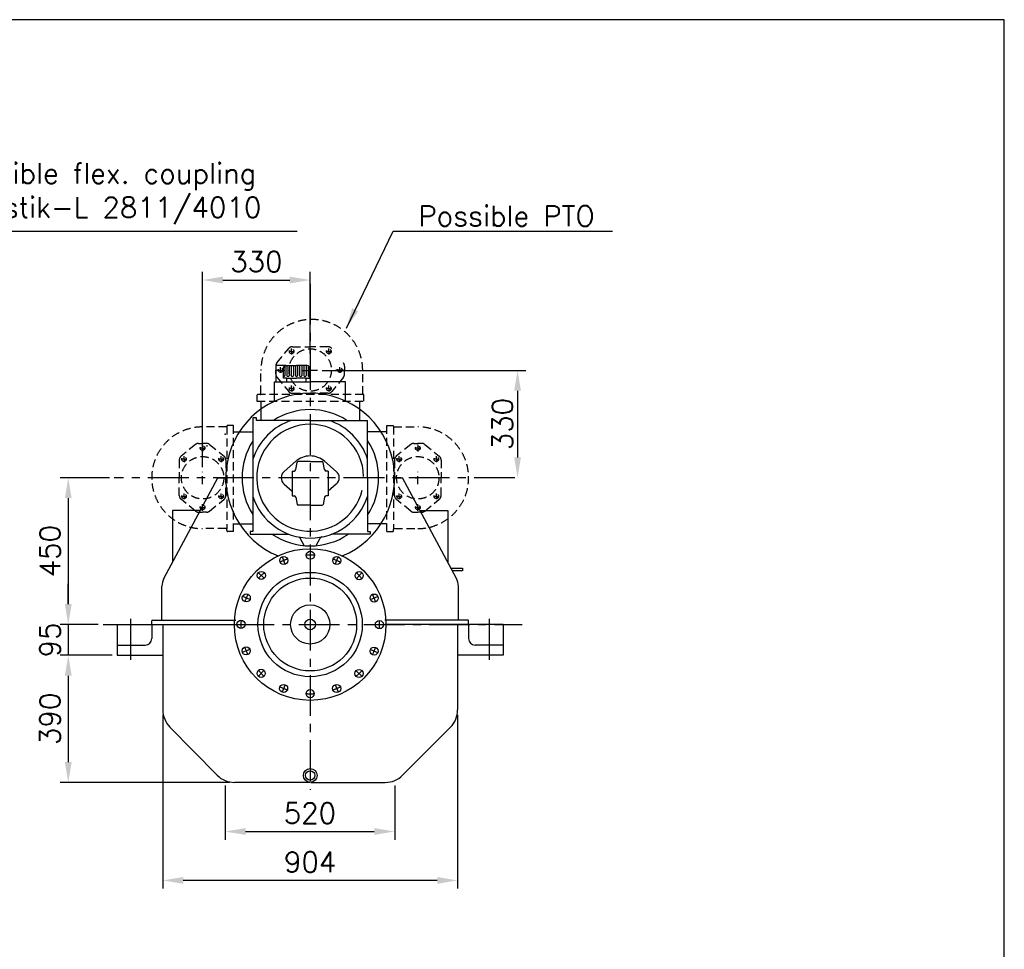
# Model space of a CAD drawing. Extents: x 0 to 5250, y 0 to 7425.
# Tile 4 of 4: x 2230 to 5250, y 4574 to 7425. Entities that reach past the tile are written whole.
import ezdxf

# ---------------------------------------------------------------- set-up
doc = ezdxf.new("R2010")
doc.units = 0
doc.header["$LTSCALE"] = 100
doc.header["$MEASUREMENT"] = 0
doc.linetypes.add('CENTER', pattern=[2, 1.25, -0.25, 0.25, -0.25])
doc.linetypes.add('HIDDEN', pattern=[0.375, 0.25, -0.125])
doc.layers.get('0').update_dxf_attribs({"linetype": 'CONTINUOUS'})
doc.layers.get('DEFPOINTS').update_dxf_attribs({"linetype": 'CONTINUOUS'})
for name, color, linetype in [('1', 3, 'CENTER'), ('2', 1, 'CONTINUOUS'), ('5', 4, 'CONTINUOUS'), ('PTO', 7, 'CONTINUOUS')]:
    doc.layers.add(name, color=color, linetype=linetype)
doc.styles.add('ROMANS', font='romans')
doc.dimstyles.new('OPSAT', dxfattribs={"dimtxt": 3.5, "dimasz": 4, "dimexe": 2, "dimexo": 0, "dimgap": 0.09, "dimtad": 1, "dimtoh": 1, "dimzin": 0, "dimdsep": 46, "dimtxsty": 'ROMANS', "dimcen": 0.09, "dimclrd": 256, "dimclre": 256, "dimclrt": 256, "dimadec": 0, "dimazin": 0, "dimtfac": 1, "dimtix": 1, "dimtmove": 2, "dimatfit": 3, "dimfxl": 0, "dimtolj": 1, "dimtzin": 0, "dimarcsym": 0})

# ---------------------------------------------------------------- blocks, each defined once
blk = doc.blocks.new('*D3')
at = {"layer": '5', "color": 6, "lineweight": -2}
for p, q in [((2860.5, 5076.2), (2860.5, 4910)), ((3380.3, 5076.2), (3380.3, 4910)), ((2923, 4935), (3317.8, 4935))]:
    blk.add_line(p, q, dxfattribs=at)
at = {"layer": '5', "color": 6}
for points in [[(2923, 4945.4), (2923, 4924.6), (2860.5, 4935)], [(3317.8, 4945.4), (3317.8, 4924.6), (3380.3, 4935)]]:
    blk.add_solid(points, dxfattribs=at)
at = {"layer": 'DEFPOINTS', "color": 0}
for p in [(2860.5, 5091.2), (3380.3, 5091.2), (3380.3, 4935)]:
    blk.add_point(p, dxfattribs=at)
at = {"layer": '5', "color": 5, "insert": (3120.4, 4991.3), "char_height": 62.5, "attachment_point": 5, "style": 'ROMANS'}
blk.add_mtext('\\A1;520', dxfattribs=at)
blk = doc.blocks.new('*D1')
at = {"layer": '5', "color": 6, "lineweight": -2}
for p, q in [((2669.2, 5293.1), (2669.2, 4760)), ((3573.2, 5293.1), (3573.2, 4760)), ((3510.7, 4785), (2731.7, 4785))]:
    blk.add_line(p, q, dxfattribs=at)
at = {"layer": '5', "color": 6}
for points in [[(2731.7, 4795.4), (2731.7, 4774.6), (2669.2, 4785)], [(3510.7, 4795.4), (3510.7, 4774.6), (3573.2, 4785)]]:
    blk.add_solid(points, dxfattribs=at)
at = {"layer": 'DEFPOINTS', "color": 0}
for p in [(2669.2, 5308.1), (3573.2, 5308.1), (2669.2, 4785)]:
    blk.add_point(p, dxfattribs=at)
at = {"layer": '5', "color": 5, "insert": (3121.2, 4841.3), "char_height": 62.5, "attachment_point": 5, "style": 'ROMANS'}
blk.add_mtext('\\A1;904', dxfattribs=at)
blk = doc.blocks.new('*D5')
at = {"layer": '5', "color": 6, "lineweight": -2}
for p, q in [((2505.2, 6020), (2354.2, 6020)), ((2379.2, 5957.5), (2379.2, 5632.5)), ((2364.2, 5570), (2354.2, 5570))]:
    blk.add_line(p, q, dxfattribs=at)
at = {"layer": '5', "color": 6}
for points in [[(2368.8, 5957.5), (2389.6, 5957.5), (2379.2, 6020)], [(2368.8, 5632.5), (2389.6, 5632.5), (2379.2, 5570)]]:
    blk.add_solid(points, dxfattribs=at)
at = {"layer": 'DEFPOINTS', "color": 0}
for p in [(2520.2, 6020), (2379.2, 5570), (2379.2, 5570)]:
    blk.add_point(p, dxfattribs=at)
at = {"layer": '5', "color": 5, "insert": (2322.9, 5795), "char_height": 62.5, "attachment_point": 5, "rotation": 90, "style": 'ROMANS'}
blk.add_mtext('\\A1;450', dxfattribs=at)
blk = doc.blocks.new('*D2')
at = {"layer": '5', "color": 6, "lineweight": -2}
for p, q in [((2379.2, 5632.5), (2379.2, 5695)), ((2471.2, 5570), (2354.2, 5570)), ((2379.2, 5570), (2379.2, 5475.5)), ((2514.2, 5475.5), (2354.2, 5475.5)), ((2379.2, 5413), (2379.2, 5350.5))]:
    blk.add_line(p, q, dxfattribs=at)
at = {"layer": '5', "color": 6}
for points in [[(2368.8, 5632.5), (2389.6, 5632.5), (2379.2, 5570)], [(2368.8, 5413), (2389.6, 5413), (2379.2, 5475.5)]]:
    blk.add_solid(points, dxfattribs=at)
at = {"layer": 'DEFPOINTS', "color": 0}
for p in [(2486.2, 5570), (2379.2, 5475.5), (2529.2, 5475.5)]:
    blk.add_point(p, dxfattribs=at)
at = {"layer": '5', "color": 5, "insert": (2322.9, 5522.8), "char_height": 62.5, "attachment_point": 5, "rotation": 90, "style": 'ROMANS'}
blk.add_mtext('\\A1;95', dxfattribs=at)
blk = doc.blocks.new('*D11')
at = {"layer": '5', "color": 6, "lineweight": -2}
for p, q in [((2514.2, 5475.5), (2354.2, 5475.5)), ((2379.2, 5413), (2379.2, 5148)), ((2874.2, 5085.5), (2354.2, 5085.5))]:
    blk.add_line(p, q, dxfattribs=at)
at = {"layer": '5', "color": 6}
for points in [[(2368.8, 5413), (2389.6, 5413), (2379.2, 5475.5)], [(2368.8, 5148), (2389.6, 5148), (2379.2, 5085.5)]]:
    blk.add_solid(points, dxfattribs=at)
at = {"layer": 'DEFPOINTS', "color": 0}
for p in [(2529.2, 5475.5), (2379.2, 5085.5), (2889.2, 5085.5)]:
    blk.add_point(p, dxfattribs=at)
at = {"layer": '5', "color": 5, "insert": (2322.9, 5280.5), "char_height": 62.5, "attachment_point": 5, "rotation": 90, "style": 'ROMANS'}
blk.add_mtext('\\A1;390', dxfattribs=at)
blk = doc.blocks.new('*D28')
at = {"layer": '5', "color": 6, "lineweight": -2}
for p, q in [((3158.2, 6349.5), (3782.2, 6349.5)), ((3757.2, 6287), (3757.2, 6082.5)), ((3742.2, 6020), (3732.2, 6020))]:
    blk.add_line(p, q, dxfattribs=at)
at = {"layer": '5', "color": 6}
for points in [[(3746.8, 6287), (3767.6, 6287), (3757.2, 6349.5)], [(3746.8, 6082.5), (3767.6, 6082.5), (3757.2, 6020)]]:
    blk.add_solid(points, dxfattribs=at)
at = {"layer": 'DEFPOINTS', "color": 0}
for p in [(3143.2, 6349.5), (3757.2, 6020), (3757.2, 6020)]:
    blk.add_point(p, dxfattribs=at)
at = {"layer": '5', "color": 5, "insert": (3710.9, 6184.8), "char_height": 62.5, "attachment_point": 5, "rotation": 90, "style": 'ROMANS'}
blk.add_mtext('\\A1;330', dxfattribs=at)
blk = doc.blocks.new('*D29')
at = {"layer": '5', "color": 6, "lineweight": -2}
for p, q in [((2791.2, 6053), (2791.2, 6651.5)), ((3121.2, 6401.5), (3121.2, 6651.5)), ((2853.7, 6626.5), (3058.7, 6626.5))]:
    blk.add_line(p, q, dxfattribs=at)
at = {"layer": '5', "color": 6}
for points in [[(2853.7, 6636.9), (2853.7, 6616.1), (2791.2, 6626.5)], [(3058.7, 6636.9), (3058.7, 6616.1), (3121.2, 6626.5)]]:
    blk.add_solid(points, dxfattribs=at)
at = {"layer": 'DEFPOINTS', "color": 0}
for p in [(3121.2, 6626.5), (3121.2, 6386.5), (2791.2, 6038)]:
    blk.add_point(p, dxfattribs=at)
at = {"layer": '5', "color": 5, "insert": (2956.2, 6682.8), "char_height": 62.5, "attachment_point": 5, "style": 'ROMANS'}
blk.add_mtext('\\A1;330', dxfattribs=at)

msp = doc.modelspace()

# ---------------------------------------------------------------- linework, layer by layer
for p, q in [((3045.7, 6364), (3016.2, 6364)), ((3016.2, 6364), (3016.2, 6314)), ((3039.2, 6326), (3039.2, 6357)), ((3046.2, 6364), (3079.2, 6364)), ((3112.2, 6364), (3079.2, 6364)), ((3119.2, 6326), (3119.2, 6357)), ((3012.2, 6314), (3120.7, 6314)), ((3012.2, 6254), (3012.2, 6314)), ((3049.2, 6326), (3039.2, 6326)), ((3049.2, 6326), (3079.2, 6326)), ((3049.2, 6314), (3049.2, 6326)), ((3109.2, 6326), (3079.2, 6326)), ((3109.2, 6314), (3109.2, 6326)), ((3109.2, 6326), (3119.2, 6326)), ((3229.2, 6314), (3120.7, 6314)), ((3229.2, 6254), (3229.2, 6314)), ((2970.1, 6254.5), (2970.1, 6196)), ((3272.2, 6254.5), (3272.2, 6196)), ((2945.2, 6204), (2945.2, 6020)), ((2956.2, 6204), (2945.2, 6204)), ((2956.2, 6196), (2956.2, 6204)), ((3121.2, 6196), (2956.2, 6196)), ((3121.2, 6196), (3297.2, 6196)), ((3297.2, 6020), (3297.2, 6196)), ((2886.7, 6161.2), (2945.2, 6161.2)), ((3355.7, 6161.2), (3297.2, 6161.2)), ((3041.2, 6039.7), (3077.6, 6070.9)), ((3201.1, 6039.7), (3164.8, 6070.9)), ((3066.2, 6040.5), (3066.2, 5965)), ((3066.2, 6040.5), (3071.6, 6040.5)), ((3077.5, 6045.5), (3081.2, 6067)), ((3121.2, 6069.5), (3084.2, 6069.5)), ((3121.2, 6069.5), (3158.1, 6069.5)), ((3164.8, 6045.5), (3161.1, 6067)), ((3176.2, 6040.5), (3170.7, 6040.5)), ((3176.2, 6040.5), (3176.2, 5965)), ((2672.6, 5711.1), (2838, 6020)), ((2838, 6020), (2862.2, 6020)), ((2945.2, 6020), (2945.2, 5855)), ((3297.2, 6020), (3297.2, 5855)), ((3380.2, 6020), (3404.3, 6020)), ((3569.7, 5711.1), (3404.3, 6020)), ((3446.7, 6017.6), (3446.7, 6020.5)), ((3041.2, 6000.3), (3066.2, 5978.9)), ((3201.1, 6000.3), (3176.2, 5978.9)), ((3066.2, 5965), (3071.6, 5965)), ((3077.5, 5960), (3081.2, 5938.5)), ((3164.8, 5960), (3161.1, 5938.5)), ((3176.2, 5965), (3170.7, 5965)), ((2699.2, 5919.5), (2699.2, 5760.7)), ((2784.2, 5919.5), (2699.2, 5919.5)), ((3121.2, 5936), (3084.2, 5936)), ((3121.2, 5936), (3158.1, 5936)), ((3458.2, 5919.5), (3543.2, 5919.5)), ((3543.2, 5919.5), (3543.2, 5760.7)), ((2886.7, 5878.8), (2945.2, 5878.8)), ((3355.7, 5878.8), (3297.2, 5878.8)), ((2937.2, 5855), (2937.2, 5847)), ((2945.2, 5855), (2937.2, 5855)), ((2937.2, 5847), (3055.7, 5847)), ((3103.2, 5812), (3090.2, 5834.5)), ((3139.2, 5812), (3152.2, 5834.5)), ((3305.2, 5847), (3186.7, 5847)), ((3297.2, 5855), (3305.2, 5855)), ((3305.2, 5855), (3305.2, 5847)), ((3552.7, 5743), (3588.2, 5743)), ((3588.2, 5743), (3588.2, 5734.5)), ((3588.2, 5734.5), (3557.2, 5734.5)), ((2666.7, 5583), (2666.7, 5687.5)), ((3575.7, 5583), (3575.7, 5687.5)), ((2529.2, 5570), (2529.2, 5475.5)), ((2529.2, 5569.8), (2891.2, 5569.8)), ((2635.2, 5570), (2635.2, 5581)), ((2635.2, 5570), (2635.2, 5527)), ((2637.2, 5583), (2892.7, 5583)), ((2669.2, 5570.5), (2669.2, 5308.1)), ((3605.2, 5583), (3349.7, 5583)), ((3713.2, 5569.8), (3351.2, 5569.8)), ((3573.2, 5570.5), (3573.2, 5308.1)), ((3607.2, 5570), (3607.2, 5581)), ((3607.2, 5570), (3607.2, 5527)), ((3713.2, 5570), (3713.2, 5475.5)), ((2529.2, 5507), (2615.2, 5507)), ((3713.2, 5507), (3627.2, 5507)), ((2529.2, 5475.5), (2669.2, 5475.5)), ((3713.2, 5475.5), (3573.2, 5475.5)), ((2836.2, 5107.5), (2691.1, 5255)), ((3404.6, 5107.5), (3551.2, 5255)), ((3120.2, 5085.5), (2889.2, 5085.5)), ((3123.2, 5085.5), (3351.6, 5085.5))]:
    msp.add_line(p, q)
msp.add_lwpolyline([(0, 0), (5250, 0), (5250, 7425), (0, 7425)], close=True)
for centre, radius in [((3121.1, 5569.8), 232.5), ((3121.1, 5569.8), 160), ((3121.2, 5570), 142.5), ((3121.2, 5570), 60), ((3121.2, 5570), 16.2), ((3121.2, 5107), 21)]:
    msp.add_circle(centre, radius)
for centre, radius, start, end in [((3046.2, 6357), 7, 90, 180), ((3112.2, 6357), 7, 0, 90), ((3121.2, 6020), 259, 292.3391, 247.6382), ((3121.2, 6020), 209, 90, 122.6239), ((3121.2, 6020), 209, 57.3718, 90), ((3121.2, 6020), 185, 107.9453, 162.0138), ((3121.2, 6020), 185, 17.9497, 72.0721), ((3121.2, 6020), 164, 90, 346.5254), ((3121.2, 6020), 164, 1.4105, 90), ((3121.2, 6020), 209, 147.3631, 212.6343), ((3121.2, 6020), 210, 326.9533, 33.0605), ((3121.2, 6020), 67, 90, 131.6691), ((3121.2, 6020), 67, 48.3309, 90), ((3058.2, 6020), 26, 130.6015, 180), ((3071.6, 6046.5), 6, 270, 350.2176), ((3084.2, 6066.5), 3, 90, 170.2176), ((3158.1, 6066.5), 3, 9.7824, 90), ((3170.7, 6046.5), 6, 189.7824, 270), ((3184.2, 6020), 26, 0, 49.3985), ((3058.2, 6020), 26, 180, 229.3985), ((3184.2, 6020), 26, 310.6015, 0), ((3121.2, 6020), 185, 197.9515, 342.0547), ((3071.6, 5959), 6, 9.7824, 90), ((3170.7, 5959), 6, 90, 170.2176), ((3084.2, 5939), 3, 189.7824, 270), ((3158.1, 5939), 3, 270, 350.2176), ((3121.2, 6020), 209, 235.8704, 304.0705), ((3082.3, 5830.1), 9.05, 28.9264, 65.9323), ((3160.1, 5830.1), 9.05, 114.0677, 151.0736), ((2716.7, 5687.5), 50, 151.8301, 180), ((3525.7, 5687.5), 50, 0, 28.1699), ((2637.2, 5581), 2, 90, 180), ((3605.2, 5581), 2, 0, 90), ((2615.2, 5527), 20, 270, 0), ((3627.2, 5527), 20, 180, 270), ((2744.2, 5308.1), 75, 180, 225), ((3498.2, 5308.1), 75, 315, 0), ((2889.2, 5160.5), 75, 225, 270), ((3351.6, 5160.5), 75, 270, 315)]:
    msp.add_arc(centre, radius, start, end)
at = {"layer": '1'}
for p, q in [((3121.2, 6615), (3121.2, 5063.3)), ((3748.7, 6020), (2520.2, 6020)), ((3044.8, 5755.1), (3035.8, 5776.9)), ((3198.1, 5754.9), (3207.1, 5776.7)), ((2979.8, 5711.8), (2963.1, 5728.5)), ((3263, 5711.4), (3279.7, 5728.1)), ((2936.3, 5646.9), (2914.5, 5656)), ((3306.3, 5646.4), (3328.1, 5655.4)), ((2570.7, 5462), (2570.7, 5603.1)), ((3670.7, 5462), (3670.7, 5609.6)), ((2486.2, 5570), (3771.2, 5570)), ((2936, 5493.6), (2914.2, 5484.6)), ((3306.1, 5493.1), (3327.9, 5484)), ((2979.4, 5428.6), (2962.7, 5411.9)), ((3262.6, 5428.2), (3279.2, 5411.5)), ((3044.3, 5385.1), (3035.2, 5363.3)), ((3197.5, 5384.9), (3206.5, 5363.1))]:
    msp.add_line(p, q, dxfattribs=at)
for centre, start, end in [((3121.3, 5569.9), 109.2044, 115.7278), ((3121.3, 5569.9), 86.7044, 93.2278), ((3121.2, 5569.8), 64.2044, 70.7278), ((3121.3, 5570), 131.7044, 138.2278), ((3121.1, 5569.8), 41.7044, 48.2278), ((3121.3, 5570), 154.2044, 160.7278), ((3121.1, 5569.8), 19.2044, 25.7278), ((3121.3, 5570.1), 176.7044, 183.2278), ((3121, 5569.9), 356.7044, 3.2278), ((3121.3, 5570.2), 199.2044, 205.7278), ((3121, 5570), 334.2044, 340.7278), ((3121.2, 5570.2), 221.7044, 228.2278), ((3121, 5570), 311.7044, 318.2278), ((3121.1, 5570.2), 244.2044, 250.7278), ((3121, 5570.1), 289.2044, 295.7278), ((3121.1, 5570.1), 266.7044, 273.2278)]:
    msp.add_arc(centre, 212.5, start, end, dxfattribs=at)
at = {"layer": '2'}
for p, q in [((3043.7, 6363.5), (3043.7, 6334)), ((3049.7, 6364), (3049.7, 6334)), ((3056.7, 6364), (3056.7, 6334)), ((3062.7, 6364), (3062.7, 6334)), ((3069.7, 6364), (3069.7, 6334)), ((3075.7, 6364), (3075.7, 6334)), ((3082.7, 6364), (3082.7, 6334)), ((3088.7, 6364), (3088.7, 6334)), ((3095.7, 6364), (3095.7, 6334)), ((3101.7, 6364), (3101.7, 6334)), ((3108.7, 6364), (3108.7, 6334)), ((3114.7, 6363.5), (3114.7, 6334))]:
    msp.add_line(p, q, dxfattribs=at)
msp.add_circle((3121.2, 5107), 14.2, dxfattribs=at)
for centre, start, end in [((3040.2, 6334), 253.4256, 0), ((3053.2, 6334), 180, 0), ((3066.2, 6334), 180, 0), ((3079.2, 6334), 180, 0), ((3092.2, 6334), 180, 0), ((3105.2, 6334), 180, 0), ((3118.2, 6334), 180, 286.5744)]:
    msp.add_arc(centre, 3.5, start, end, dxfattribs=at)
at = {"layer": '5'}
for centre in [(3040.2, 5766.3), (3121.5, 5782.4), (3202.7, 5766.1), (2971.2, 5720.4), (3271.5, 5719.9), (2925.1, 5651.6), (3317.5, 5651), (2908.8, 5570.3), (3333.5, 5569.7), (2924.9, 5489), (3317.2, 5488.4), (2970.8, 5420.1), (3271.1, 5419.6), (3039.6, 5373.9), (3202.2, 5373.7), (3120.9, 5357.6)]:
    msp.add_circle(centre, 12.5, dxfattribs=at)
at = {"layer": '5', "color": 0, "linetype": 'ByBlock'}
msp.add_point((2860.4, 6153.7), dxfattribs=at)
at = {"layer": 'DEFPOINTS', "color": 5, "linetype": 'ByBlock'}
msp.add_point((2781.5, 6266), dxfattribs=at)
at = {"layer": 'PTO', "color": 5, "linetype": 'HIDDEN'}
for p, q in [((3019, 6372.1), (3055.2, 6416.5)), ((3064.2, 6407.5), (3055.2, 6407.5)), ((3064.2, 6407.5), (3064.2, 6416.5)), ((3064.2, 6407.5), (3064.2, 6398.5)), ((3064.2, 6407.5), (3073.2, 6407.5)), ((3066.8, 6422), (3121.2, 6422)), ((3175.5, 6422), (3121.2, 6422)), ((3178.2, 6407.5), (3169.2, 6407.5)), ((3178.2, 6407.5), (3178.2, 6416.5)), ((3178.2, 6407.5), (3178.2, 6398.5)), ((3178.2, 6407.5), (3187.2, 6407.5)), ((2970.2, 6277.5), (2970.2, 6349.5)), ((3015.7, 6362.7), (3015.7, 6350.5)), ((3015.7, 6338.3), (3015.7, 6350.5)), ((3019.2, 6350.5), (3042.2, 6350.5)), ((3030.2, 6350.5), (3030.2, 6359.5)), ((3030.2, 6350.5), (3030.2, 6341.5)), ((3098.2, 6349.5), (3121.7, 6349.5)), ((3143.2, 6349.5), (3121.7, 6349.5)), ((3223.7, 6350.5), (3200.2, 6350.5)), ((3212.2, 6350.5), (3212.2, 6359.5)), ((3212.2, 6350.5), (3212.2, 6341.5)), ((3226.7, 6362.7), (3226.7, 6350.5)), ((3226.7, 6338.3), (3226.7, 6350.5)), ((3282.2, 6275.5), (3282.2, 6349.5)), ((3019, 6328.9), (3055.2, 6284.5)), ((3223.3, 6328.9), (3187.2, 6284.5)), ((3064.2, 6293.5), (3055.2, 6293.5)), ((3064.2, 6293.5), (3064.2, 6302.5)), ((3064.2, 6293.5), (3073.2, 6293.5)), ((3064.2, 6293.5), (3064.2, 6284.5)), ((3178.2, 6293.5), (3169.2, 6293.5)), ((3178.2, 6293.5), (3178.2, 6302.5)), ((3178.2, 6293.5), (3187.2, 6293.5)), ((3178.2, 6293.5), (3178.2, 6284.5)), ((2957.7, 6271.5), (2957.7, 6254.5)), ((2957.7, 6254.5), (3286.2, 6254.5)), ((2968.2, 6275.5), (2961.7, 6275.5)), ((3284.2, 6275.5), (2968.2, 6275.5)), ((3066.8, 6279), (3121.2, 6279)), ((3175.5, 6279), (3121.2, 6279)), ((3284.2, 6275.5), (3282.2, 6275.5)), ((3286.2, 6254.5), (3286.2, 6273.5)), ((2865.2, 6176), (2791.2, 6176)), ((2865.2, 6178), (2865.2, 5862)), ((2865.2, 6178), (2865.2, 6176)), ((2885.9, 6180), (2867.2, 6180)), ((2885.9, 5855), (2885.9, 6180)), ((3356.5, 6180), (3375.2, 6180)), ((3356.5, 5855), (3356.5, 6180)), ((3377.2, 6178), (3377.2, 5862)), ((3377.2, 6178), (3377.2, 6176)), ((3377.2, 6176), (3451.2, 6176)), ((2769.5, 6122.1), (2725.2, 6086)), ((2779, 6125.5), (2791.2, 6125.5)), ((2791.2, 6111), (2782.2, 6111)), ((2803.3, 6125.5), (2791.2, 6125.5)), ((2791.2, 6121.5), (2791.2, 6100.5)), ((2791.2, 6111), (2800.2, 6111)), ((2803.7, 6120), (2803.7, 6115.7)), ((2812.8, 6122.1), (2857.1, 6086)), ((3429.5, 6122.1), (3385.2, 6086)), ((3439, 6125.5), (3451.2, 6125.5)), ((3451.2, 6111), (3442.2, 6111)), ((3463.3, 6125.5), (3451.2, 6125.5)), ((3451.2, 6121.5), (3451.2, 6100.5)), ((3451.2, 6111), (3460.2, 6111)), ((3472.8, 6122.1), (3517.1, 6086)), ((2719.7, 6074.4), (2719.7, 6020)), ((2734.2, 6077), (2725.2, 6077)), ((2734.2, 6077), (2734.2, 6086)), ((2734.2, 6077), (2743.2, 6077)), ((2734.2, 6077), (2734.2, 6068)), ((2848.2, 6077), (2839.2, 6077)), ((2848.2, 6077), (2848.2, 6086)), ((2848.2, 6077), (2857.2, 6077)), ((2848.2, 6077), (2848.2, 6068)), ((2862.7, 6074.4), (2862.7, 6020)), ((3379.7, 6074.4), (3379.7, 6020)), ((3394.2, 6077), (3385.2, 6077)), ((3394.2, 6077), (3394.2, 6086)), ((3394.2, 6077), (3403.2, 6077)), ((3394.2, 6077), (3394.2, 6068)), ((3508.2, 6077), (3499.2, 6077)), ((3508.2, 6077), (3508.2, 6086)), ((3508.2, 6077), (3508.2, 6068)), ((3508.2, 6077), (3517.2, 6077)), ((3522.7, 6074.4), (3522.7, 6020)), ((2719.7, 5965.6), (2719.7, 6020)), ((2791.2, 6000), (2791.2, 6038)), ((2862.7, 5965.6), (2862.7, 6020)), ((3379.7, 5965.6), (3379.7, 6020)), ((3451.2, 6000), (3451.2, 6038)), ((3522.7, 5965.6), (3522.7, 6020)), ((2734.2, 5963), (2725.2, 5963)), ((2769.5, 5917.9), (2725.2, 5954)), ((2734.2, 5963), (2734.2, 5972)), ((2734.2, 5963), (2743.2, 5963)), ((2734.2, 5963), (2734.2, 5954)), ((2812.8, 5917.9), (2857.1, 5954)), ((2848.2, 5963), (2839.2, 5963)), ((2848.2, 5963), (2848.2, 5972)), ((2848.2, 5963), (2848.2, 5954)), ((2848.2, 5963), (2857.2, 5963)), ((3394.2, 5963), (3385.2, 5963)), ((3429.5, 5917.9), (3385.2, 5954)), ((3394.2, 5963), (3394.2, 5972)), ((3394.2, 5963), (3394.2, 5954)), ((3394.2, 5963), (3403.2, 5963)), ((3472.8, 5917.9), (3517.1, 5954)), ((3508.2, 5963), (3499.2, 5963)), ((3508.2, 5963), (3508.2, 5972)), ((3508.2, 5963), (3517.2, 5963)), ((3508.2, 5963), (3508.2, 5954)), ((2791.2, 5929), (2782.2, 5929)), ((2790.7, 5918.5), (2790.7, 5939.5)), ((2791.2, 5929), (2800.2, 5929)), ((3451.2, 5929), (3442.2, 5929)), ((3451.2, 5929), (3460.2, 5929)), ((3451.7, 5918.5), (3451.7, 5939.5)), ((2779, 5914.5), (2791.2, 5914.5)), ((2803.3, 5914.5), (2791.2, 5914.5)), ((3439, 5914.5), (3451.2, 5914.5)), ((3463.3, 5914.5), (3451.2, 5914.5)), ((2863.2, 5864), (2791.2, 5864)), ((2865.2, 5858), (2865.2, 5862)), ((3377.2, 5858), (3377.2, 5862)), ((3379.2, 5864), (3451.2, 5864)), ((2885.9, 5855), (2868.2, 5855)), ((3356.5, 5855), (3374.2, 5855))]:
    msp.add_line(p, q, dxfattribs=at)
for centre, radius in [((3121.2, 6350.5), 65), ((3064.2, 6407.5), 7), ((3178.2, 6407.5), 7), ((3030.2, 6350.5), 7), ((3212.2, 6350.5), 7), ((3064.2, 6293.5), 7), ((3178.2, 6293.5), 7), ((2791.2, 6111), 7), ((3451.2, 6111), 7), ((2791.2, 6020), 65), ((2734.2, 6077), 7), ((2848.2, 6077), 7), ((3451.2, 6020), 65), ((3394.2, 6077), 7), ((3508.2, 6077), 7), ((2734.2, 5963), 7), ((2848.2, 5963), 7), ((3394.2, 5963), 7), ((3508.2, 5963), 7), ((2791.2, 5929), 7), ((3451.2, 5929), 7)]:
    msp.add_circle(centre, radius, dxfattribs=at)
for centre, radius, start, end in [((3126.2, 6349.5), 156, 0, 180), ((3066.8, 6407), 15, 90, 140.8263), ((3175.5, 6407), 15, 39.1737, 90), ((3030.7, 6362.7), 15, 140.8263, 180), ((3211.7, 6362.7), 15, 0, 39.1737), ((3030.7, 6338.3), 15, 180, 219.1737), ((3211.7, 6338.3), 15, 320.8263, 0), ((3066.8, 6294), 15, 219.1737, 270), ((3175.5, 6294), 15, 270, 320.8263), ((2961.7, 6271.5), 4, 90, 180), ((2968.2, 6277.5), 2, 270, 0), ((3284.2, 6273.5), 2, 0, 90), ((2791.2, 6020), 156, 90, 270), ((2867.2, 6178), 2, 90, 180), ((3375.2, 6178), 2, 0, 90), ((3451.2, 6020), 156, 270, 90), ((2779, 6110.5), 15, 90, 129.1737), ((2803.3, 6110.5), 15, 50.8263, 90), ((3439, 6110.5), 15, 90, 129.1737), ((3463.3, 6110.5), 15, 50.8263, 90), ((2734.7, 6074.4), 15, 129.1737, 180), ((2847.7, 6074.4), 15, 0, 50.8263), ((3394.7, 6074.4), 15, 129.1737, 180), ((3507.7, 6074.4), 15, 0, 50.8263), ((2734.7, 5965.6), 15, 180, 230.8263), ((2847.7, 5965.6), 15, 309.1737, 0), ((3394.7, 5965.6), 15, 180, 230.8263), ((3507.7, 5965.6), 15, 309.1737, 0), ((2779, 5929.5), 15, 230.8263, 270), ((2803.3, 5929.5), 15, 270, 309.1737), ((3439, 5929.5), 15, 230.8263, 270), ((3463.3, 5929.5), 15, 270, 309.1737), ((2863.2, 5862), 2, 0, 90), ((3379.2, 5862), 2, 90, 180), ((2868.2, 5858), 3, 180, 270), ((3374.2, 5858), 3, 270, 0)]:
    msp.add_arc(centre, radius, start, end, dxfattribs=at)

# ---------------------------------------------------------------- texts
at = {"color": 5, "insert": (3452.7, 6791.5), "char_height": 62.5, "attachment_point": 7, "style": 'ROMANS'}
msp.add_mtext('\\A1;Possible PTO', dxfattribs=at)
at = {"layer": '5', "color": 5, "insert": (2009.9, 6891.2), "char_height": 62.5, "attachment_point": 4, "style": 'ROMANS'}
msp.add_mtext('Possible flex. coupling\\PVulastik-L 2811/4010', dxfattribs=at)

# ---------------------------------------------------------------- dimensions: what is measured, and where the dimension line sits
at = {"layer": '5'}
for base, p1, p2, picture, middle in [((3121.2, 6626.5), (2791.2, 6038), (3121.2, 6386.5), '*D29', (2956.2, 6682.8)), ((2669.2, 4785), (3573.2, 5308.1), (2669.2, 5308.1), '*D1', (3121.2, 4841.3)), ((3380.3, 4935), (2860.5, 5091.2), (3380.3, 5091.2), '*D3', (3120.4, 4991.3))]:
    dim = msp.add_linear_dim(base=base, p1=p1, p2=p2, dimstyle='OPSAT', override={"dimscale": 25, "dimtxt": 2.5, "dimasz": 2.5, "dimexe": 1, "dimexo": 0.6, "dimgap": 1, "dimtoh": 0, "dimdec": 0, "dimclrd": 6, "dimclre": 6, "dimclrt": 5, "dimtmove": 0}, dxfattribs=at)
    dim.commit()
    dim.dimension.update_dxf_attribs({"geometry": picture, "text_midpoint": middle})
for base, p1, p2, override, picture, middle in [((3757.1703452, 6020.0000003), (3143.1703452, 6349.5000003), (3757.1703452, 6020.0000003), {"dimscale": 25, "dimtxt": 2.5, "dimasz": 2.5, "dimexe": 1, "dimexo": 0.6, "dimgap": 0.6, "dimtoh": 0, "dimdec": 0, "dimclrd": 6, "dimclre": 6, "dimclrt": 5, "dimtmove": 0}, '*D28', (3710.9203452, 6184.7500003)), ((2379.2, 5570), (2520.2, 6020), (2379.2, 5570), {"dimscale": 25, "dimtxt": 2.5, "dimasz": 2.5, "dimexe": 1, "dimexo": 0.6, "dimgap": 1, "dimtoh": 0, "dimdec": 0, "dimclrd": 6, "dimclre": 6, "dimclrt": 5, "dimtmove": 0}, '*D5', (2322.9, 5795)), ((2379.1703452, 5475.5000003), (2486.1703452, 5570.0000003), (2529.1703452, 5475.5000003), {"dimscale": 25, "dimtxt": 2.5, "dimasz": 2.5, "dimexe": 1, "dimexo": 0.6, "dimgap": 1, "dimtoh": 0, "dimdec": 0, "dimclrd": 6, "dimclre": 6, "dimclrt": 5, "dimtmove": 0}, '*D2', (2322.9203452, 5522.7500003)), ((2379.2, 5085.5), (2529.2, 5475.5), (2889.2, 5085.5), {"dimscale": 25, "dimtxt": 2.5, "dimasz": 2.5, "dimexe": 1, "dimexo": 0.6, "dimgap": 1, "dimtoh": 0, "dimdec": 0, "dimclrd": 6, "dimclre": 6, "dimclrt": 5, "dimtmove": 0}, '*D11', (2322.9, 5280.5))]:
    dim = msp.add_linear_dim(base=base, p1=p1, p2=p2, angle=90, dimstyle='OPSAT', override=override, dxfattribs=at)
    dim.commit()
    dim.dimension.update_dxf_attribs({"geometry": picture, "text_midpoint": middle})

# ---------------------------------------------------------------- leaders
at = {"annotation_type": 0, "has_hookline": 1, "hookline_direction": 0, "text_width": 595.2}
msp.add_leader([(3232.1, 6479), (3375.2, 6776.5), (3437.7, 6776.5)], dimstyle='OPSAT', override={"dimscale": 25, "dimtxt": 2.5, "dimasz": 2.5, "dimexe": 1, "dimexo": 0.6, "dimgap": 0.6, "dimtad": 1, "dimtoh": 0, "dimdec": 0, "dimclrd": 6, "dimclre": 6, "dimclrt": 5, "dimtmove": 0}, dxfattribs=at)
at = {"layer": '5', "color": 6, "annotation_type": 0, "has_hookline": 1, "hookline_direction": 0, "text_width": 1071.4}
msp.add_leader([(1750.9, 6273.5), (1932.4, 6776.5), (1994.9, 6776.5)], dimstyle='OPSAT', override={"dimscale": 25, "dimtxt": 2.5, "dimasz": 2.5, "dimexe": 1, "dimexo": 0.6, "dimgap": 0.6, "dimtoh": 0, "dimdec": 0, "dimclrd": 6, "dimclre": 6, "dimclrt": 5}, dxfattribs=at)

doc.saveas('drawing.dxf')
